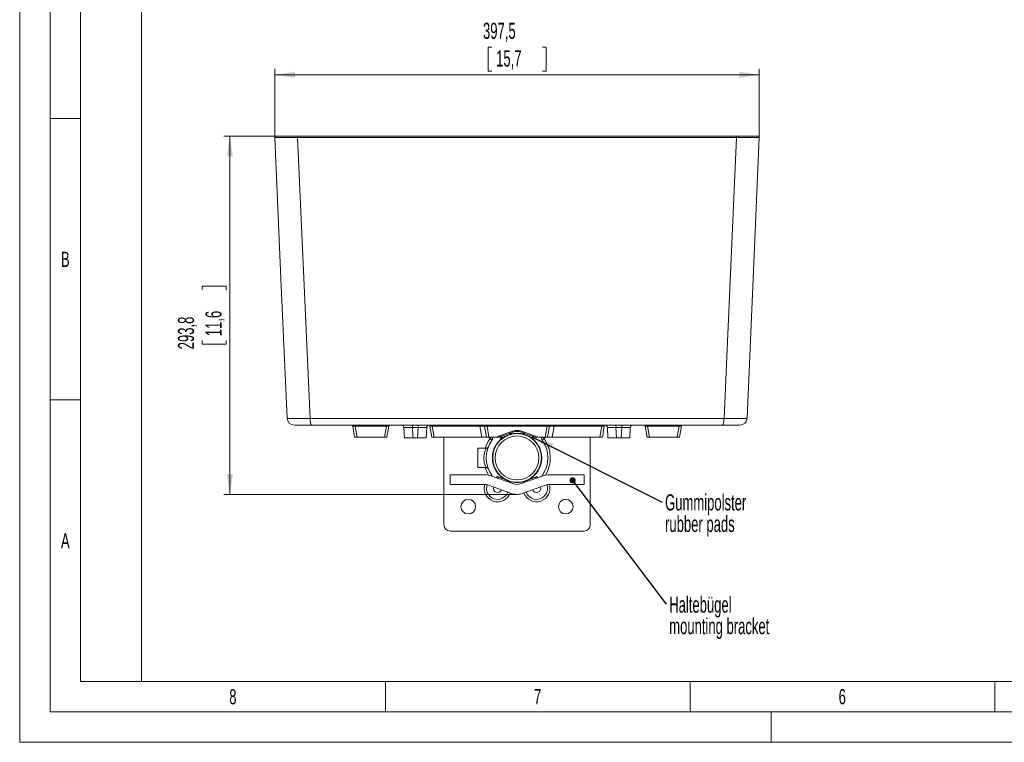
# Model space of a CAD drawing. Header units: millimetres. Extents: x 0 to 420, y 0 to 297.
# Tile 1 of 13: x 0 to 162, y 0 to 119. Entities that reach past the tile are written whole.
import ezdxf

# ---------------------------------------------------------------- set-up
doc = ezdxf.new("R2010")
doc.units = ezdxf.units.MM
doc.styles.add('SLDTEXTSTYLE0', font='TXT', dxfattribs={"width": 0.638186})
doc.styles.add('SLDTEXTSTYLE1', font='TXT', dxfattribs={"width": 0.605})
doc.dimstyles.new('SLDDIMSTYLE1', dxfattribs={"dimtxt": 2.568319, "dimasz": 3.3, "dimexe": 0, "dimexo": 0.0625, "dimgap": 0.64208, "dimtad": 1, "dimdec": 3, "dimlfac": 5, "dimrnd": 1e-09, "dimzin": 12, "dimdsep": 46, "dimtxsty": 'SLDTEXTSTYLE1', "dimsah": 1, "dimcen": 0.09, "dimadec": 0, "dimazin": 3, "dimtfac": 1, "dimtdec": 1, "dimtofl": 0, "dimtmove": 0, "dimatfit": 3, "dimfxl": 0, "dimfrac": 2, "dimtolj": 1, "dimtzin": 12, "dimarcsym": 0})
doc.dimstyles.new('SLDDIMSTYLE3', dxfattribs={"dimtxt": 0, "dimasz": 1, "dimexe": 0, "dimexo": 0.0625, "dimgap": 0, "dimtad": 0, "dimtih": 1, "dimtoh": 1, "dimdec": 0, "dimrnd": 1e-09, "dimzin": 0, "dimdsep": 46, "dimtxsty": 'Standard', "dimblk1": 'DOT', "dimblk2": 'DOT', "dimsah": 1, "dimcen": 0.09, "dimadec": 0, "dimazin": 0, "dimtfac": 1, "dimtdec": 0, "dimtofl": 0, "dimtmove": 0, "dimatfit": 3, "dimldrblk": 'DOT', "dimfxl": 0, "dimfrac": 2, "dimtolj": 1, "dimtzin": 0, "dimarcsym": 0})
doc.dimstyles.new('SLDDIMSTYLE5', dxfattribs={"dimtxt": 0, "dimasz": 3.3, "dimexe": 0, "dimexo": 0.0625, "dimgap": 0, "dimtad": 0, "dimtih": 1, "dimtoh": 1, "dimdec": 0, "dimrnd": 1e-09, "dimzin": 0, "dimdsep": 46, "dimtxsty": 'Standard', "dimsah": 1, "dimcen": 0.09, "dimadec": 0, "dimazin": 0, "dimtfac": 3.3, "dimtdec": 0, "dimtofl": 0, "dimtmove": 0, "dimatfit": 3, "dimfxl": 0, "dimfrac": 2, "dimtolj": 1, "dimtzin": 0, "dimarcsym": 0})

# ---------------------------------------------------------------- blocks, each defined once
blk = doc.blocks.new('*D34')
at = {"color": 7, "linetype": 'Continuous', "lineweight": 0}
for p, q in [((42.06, 99.43), (33.49, 99.43)), ((34.49, 40.67), (34.49, 99.43)), ((29.96, 74.22), (29.96, 74.81)), ((29.96, 74.81), (33.9, 74.81)), ((33.9, 74.81), (33.9, 74.22)), ((29.96, 65.89), (29.96, 65.3)), ((29.96, 65.3), (33.9, 65.3)), ((33.9, 65.3), (33.9, 65.89)), ((81.62, 40.67), (33.49, 40.67))]:
    blk.add_line(p, q, dxfattribs=at)
for points in [[(34.49, 99.43), (33.99, 96.13), (34.99, 96.13)], [(34.49, 40.67), (34.99, 43.97), (33.99, 43.97)]]:
    blk.add_solid(points, dxfattribs=at)
at = {"color": 7, "linetype": 'Continuous', "lineweight": 0, "char_height": 2.646, "attachment_point": 1, "rotation": 90, "style": 'SLDTEXTSTYLE1'}
for s, insert in [('293,8', (25.96, 64.47, 65.24)), ('11,6', (30.49, 66.62, 65.24))]:
    blk.add_mtext(s, dxfattribs=dict(at, insert=insert))
blk = doc.blocks.new('*D35')
at = {"color": 7, "linetype": 'Continuous', "lineweight": 0}
for p, q in [((77.45, 114.04), (76.86, 114.04)), ((76.86, 114.04), (76.86, 110.1)), ((85.78, 114.04), (86.37, 114.04)), ((86.37, 114.04), (86.37, 110.1)), ((41.86, 99.22), (41.86, 110.51)), ((76.86, 110.1), (77.45, 110.1)), ((86.37, 110.1), (85.78, 110.1)), ((121.37, 99.22), (121.37, 110.51)), ((41.86, 109.51), (121.37, 109.51))]:
    blk.add_line(p, q, dxfattribs=at)
for points in [[(41.86, 109.51), (45.16, 109.01), (45.16, 110.01)], [(121.37, 109.51), (118.07, 110.01), (118.07, 109.01)]]:
    blk.add_solid(points, dxfattribs=at)
at = {"color": 7, "linetype": 'Continuous', "lineweight": 0, "char_height": 2.646, "attachment_point": 1, "style": 'SLDTEXTSTYLE1'}
for s, insert in [('397,5', (76.03, 118.04, 65.24)), ('15,7', (78.18, 113.51, 65.24))]:
    blk.add_mtext(s, dxfattribs=dict(at, insert=insert))
blk = doc.blocks.new('SW_NOTE_12')
at = {"color": 0, "linetype": 'Continuous', "lineweight": 0, "attachment_point": 1, "style": 'SLDTEXTSTYLE1'}
for s, insert, char_height in [('Haltebügel', (0.5, 1.27), 2.646), ('mounting bracket', (0.5, -2.26), 2.6458)]:
    blk.add_mtext(s, dxfattribs=dict(at, insert=insert, char_height=char_height))
blk = doc.blocks.new('_DOT')
at = {"color": 0, "linetype": 'ByBlock', "lineweight": -2}
blk.add_line((-0.5, 0), (-1, 0), dxfattribs=at)
at = {"color": 0, "linetype": 'ByBlock', "const_width": 0.5}
blk.add_lwpolyline([(-0.25, 0, 1), (0.25, 0, 1)], format="xyb", close=True, dxfattribs=at)
blk = doc.blocks.new('SW_NOTE_13')
at = {"color": 0, "linetype": 'Continuous', "lineweight": 0, "char_height": 2.6458, "attachment_point": 1, "style": 'SLDTEXTSTYLE1'}
for s, insert in [('Gummipolster', (0.5, 1.27)), ('rubber pads', (0.5, -2.26))]:
    blk.add_mtext(s, dxfattribs=dict(at, insert=insert))

msp = doc.modelspace()

# ---------------------------------------------------------------- linework, layer by layer
at = {"color": 133, "linetype": 'Continuous', "lineweight": 0}
for p, q in [((0, 297), (0, 0)), ((5, 292), (5, 5)), ((20, 287), (20, 10)), ((10, 148.5), (10, 102.33333)), ((10, 102.33333), (5, 102.33333)), ((10, 102.33333), (10, 56.16667)), ((10, 56.16667), (5, 56.16667)), ((10, 56.16667), (10, 10)), ((10, 10), (232.12, 10)), ((60, 10), (60, 5)), ((110, 10), (110, 5)), ((160, 10), (160, 5)), ((5, 5), (415, 5)), ((123.3, 5), (123.3, 0)), ((0, 0), (420, 0))]:
    msp.add_line(p, q, dxfattribs=at)
at = {"color": 8, "linetype": 'Continuous', "lineweight": 0}
for p, q in [((117.62042, 99.21202), (45.60542, 99.21202)), ((47.64817, 53.10749), (115.57768, 53.10749)), ((60.18986, 51.86765), (55.03598, 51.86765)), ((55.03598, 51.86765), (55.35949, 50.03292)), ((59.86635, 50.03292), (60.18986, 51.86765)), ((64.43087, 52.03292), (64.43087, 51.65386)), ((65.39497, 51.65386), (65.39497, 52.03292)), ((75.50156, 51.86765), (67.68333, 51.86765)), ((67.68333, 51.86765), (68.00684, 50.03292)), ((75.50156, 51.86765), (75.50156, 52.03292)), ((75.82507, 50.03292), (75.50156, 51.86765)), ((86.54251, 51.86765), (76.68333, 51.86765)), ((76.68333, 51.86765), (77.00684, 50.03292)), ((86.219, 50.03292), (86.54251, 51.86765)), ((87.72428, 51.86765), (87.40077, 50.03292)), ((87.72428, 51.86765), (87.72428, 52.03292)), ((95.54251, 51.86765), (87.72428, 51.86765)), ((95.219, 50.03292), (95.54251, 51.86765)), ((97.83087, 51.65386), (97.83087, 52.03292)), ((98.79497, 51.65386), (98.79497, 52.03292)), ((108.18986, 51.86765), (103.03599, 51.86765)), ((103.03599, 51.86765), (103.3595, 50.03292)), ((107.86634, 50.03292), (108.18986, 51.86765)), ((65.39497, 51.65386), (64.43087, 51.65386)), ((64.43087, 51.65386), (64.52106, 49.93292)), ((65.30478, 49.93292), (65.39497, 51.65386)), ((78.12358, 50.03292), (80.86047, 51.02907)), ((79.08277, 50.20393), (79.15117, 50.01599)), ((80.46674, 50.49482), (80.39834, 50.68276)), ((82.36536, 51.02907), (85.10226, 50.03292)), ((82.82751, 50.68276), (82.7591, 50.49482)), ((84.07467, 50.01599), (84.14308, 50.20393)), ((98.79497, 51.65386), (97.83087, 51.65386)), ((97.83087, 51.65386), (97.92106, 49.93292)), ((98.70478, 49.93292), (98.79497, 51.65386)), ((77.18362, 49.83078), (76.92701, 50.03292)), ((86.29883, 50.03292), (86.04222, 49.83078)), ((78.59761, 43.49606), (78.5292, 43.30812)), ((79.84477, 42.8293), (79.91318, 43.01723)), ((83.32067, 43.01723), (83.38907, 42.8293)), ((84.70464, 43.30812), (84.63624, 43.49606))]:
    msp.add_line(p, q, dxfattribs=at)
at = {"color": 7, "linetype": 'Continuous', "lineweight": 15}
for p, q in [((45.65483, 99.43292), (117.57101, 99.43292)), ((115.28838, 52.03292), (47.93746, 52.03292)), ((54.96557, 50.03292), (54.64206, 51.86765)), ((60.58378, 51.86765), (60.26027, 50.03292)), ((67.61292, 50.03292), (67.28941, 51.86765)), ((76.61292, 50.03292), (76.28941, 51.86765)), ((86.93643, 51.86765), (86.61292, 50.03292)), ((95.93643, 51.86765), (95.61292, 50.03292)), ((102.96557, 50.03292), (102.64206, 51.86765)), ((108.58378, 51.86765), (108.26027, 50.03292)), ((63.12298, 49.93292), (63.03279, 51.65386)), ((66.79305, 51.65386), (66.70287, 49.93292)), ((78.80086, 50.10133), (78.61292, 50.03292)), ((78.86926, 49.91339), (78.80086, 50.10133)), ((80.39834, 50.68276), (79.08277, 50.20393)), ((80.46674, 50.49482), (79.15117, 50.01599)), ((80.92888, 50.87586), (80.68025, 50.78537)), ((80.68025, 50.78537), (80.74865, 50.59743)), ((82.5456, 50.78537), (82.29696, 50.87586)), ((82.47719, 50.59743), (82.5456, 50.78537)), ((84.07467, 50.01599), (82.7591, 50.49482)), ((84.14308, 50.20393), (82.82751, 50.68276)), ((84.42498, 50.10133), (84.35658, 49.91339)), ((84.61292, 50.03292), (84.42498, 50.10133)), ((96.52298, 49.93292), (96.43279, 51.65386)), ((100.19306, 51.65386), (100.10286, 49.93292)), ((55.35949, 50.03292), (54.96557, 50.03292)), ((55.35949, 50.03292), (59.86635, 50.03292)), ((60.26027, 50.03292), (59.86635, 50.03292)), ((64.52106, 49.93292), (63.12298, 49.93292)), ((64.52106, 49.93292), (65.30478, 49.93292)), ((66.70287, 49.93292), (65.30478, 49.93292)), ((68.00684, 50.03292), (67.61292, 50.03292)), ((68.00684, 50.03292), (75.82507, 50.03292)), ((69.61292, 50.03292), (69.61292, 35.65529)), ((76.61292, 50.03292), (75.82507, 50.03292)), ((77.00684, 50.03292), (76.61292, 50.03292)), ((78.12358, 50.03292), (77.00684, 50.03292)), ((78.61292, 50.03292), (78.12358, 50.03292)), ((85.10226, 50.03292), (84.61292, 50.03292)), ((86.219, 50.03292), (85.10226, 50.03292)), ((86.61292, 50.03292), (86.219, 50.03292)), ((87.40077, 50.03292), (86.61292, 50.03292)), ((87.40077, 50.03292), (95.219, 50.03292)), ((93.61292, 35.65529), (93.61292, 50.03292)), ((95.61292, 50.03292), (95.219, 50.03292)), ((97.92106, 49.93292), (96.52298, 49.93292)), ((97.92106, 49.93292), (98.70478, 49.93292)), ((100.10286, 49.93292), (98.70478, 49.93292)), ((103.3595, 50.03292), (102.96557, 50.03292)), ((103.3595, 50.03292), (107.86634, 50.03292)), ((108.26027, 50.03292), (107.86634, 50.03292)), ((76.53489, 48.25529), (75.16292, 48.25529)), ((75.16292, 46.65529), (75.16292, 48.25529)), ((75.16292, 45.05529), (75.16292, 46.65529)), ((70.61692, 43.90145), (70.61692, 42.30145)), ((76.26427, 43.90145), (70.61692, 43.90145)), ((75.16292, 45.05529), (76.53676, 45.05529)), ((80.93288, 42.43326), (77.49554, 43.68435)), ((77.5087, 43.71286), (77.53563, 43.66975)), ((85.7383, 43.68435), (82.30096, 42.43326)), ((85.68828, 43.66614), (85.71714, 43.71286)), ((92.61692, 43.90145), (86.96958, 43.90145)), ((92.61692, 42.30145), (92.61692, 43.90145)), ((70.61692, 42.30145), (76.26427, 42.30145)), ((76.94831, 42.18084), (80.59086, 40.85506)), ((78.24729, 43.41073), (78.3157, 43.59867)), ((79.91318, 43.01723), (78.59761, 43.49606)), ((80.19508, 42.91463), (80.12668, 42.72669)), ((82.64298, 40.85506), (86.28553, 42.18084)), ((83.10716, 42.72669), (83.03876, 42.91463)), ((84.63624, 43.49606), (83.32067, 43.01723)), ((84.91814, 43.59867), (84.98655, 43.41073)), ((86.96958, 42.30145), (92.61692, 42.30145)), ((70.61292, 34.65529), (92.61292, 34.65529))]:
    msp.add_line(p, q, dxfattribs=at)
at = {"color": 7, "linetype": 'Continuous', "lineweight": 15, "flags": 128}
for points in [[(43.86844, 53.18058), (42.8677, 76.1013), (41.85813, 99.2242)], [(121.36771, 99.2242), (120.35761, 76.08921), (119.3574, 53.18058)], [(78.80086, 50.10133), (78.80628, 50.1033), (78.82232, 50.10914), (78.84837, 50.11862), (78.88343, 50.13138), (78.92615, 50.14693), (78.97488, 50.16467), (79.02777, 50.18392), (79.08277, 50.20393)], [(80.39834, 50.68276), (80.45333, 50.70278), (80.50622, 50.72203), (80.55496, 50.73977), (80.59767, 50.75532), (80.63273, 50.76808), (80.65878, 50.77756), (80.67483, 50.7834), (80.68025, 50.78537)], [(80.74865, 50.59743), (80.74323, 50.59546), (80.72719, 50.58962), (80.70114, 50.58014), (80.66608, 50.56738), (80.62336, 50.55183), (80.57462, 50.53409), (80.52174, 50.51484), (80.46674, 50.49482)], [(81.61292, 50.70529), (81.07311, 50.66915), (80.74374, 50.61092)], [(82.4821, 50.61092), (82.15273, 50.66915), (81.61292, 50.70529)], [(82.7591, 50.49482), (82.7041, 50.51484), (82.65122, 50.53409), (82.60248, 50.55183), (82.55976, 50.56738), (82.5247, 50.58014), (82.49865, 50.58962), (82.48261, 50.59546), (82.47719, 50.59743)], [(82.5456, 50.78537), (82.55101, 50.7834), (82.56705, 50.77756), (82.59311, 50.76808), (82.62817, 50.75532), (82.67089, 50.73977), (82.71962, 50.72203), (82.77251, 50.70278), (82.82751, 50.68276)], [(84.14308, 50.20393), (84.19807, 50.18392), (84.25096, 50.16467), (84.29969, 50.14693), (84.34241, 50.13138), (84.37747, 50.11862), (84.40352, 50.10914), (84.41957, 50.1033), (84.42498, 50.10133)], [(79.15117, 50.01599), (79.09617, 49.99598), (79.04329, 49.97673), (78.99455, 49.95899), (78.95183, 49.94344), (78.91677, 49.93068), (78.89072, 49.9212), (78.87468, 49.91536), (78.86926, 49.91339)], [(84.35658, 49.91339), (84.35116, 49.91536), (84.33512, 49.9212), (84.30907, 49.93068), (84.27401, 49.94344), (84.23129, 49.95899), (84.18255, 49.97673), (84.12967, 49.99598), (84.07467, 50.01599)], [(78.3157, 43.59867), (78.32111, 43.5967), (78.33716, 43.59086), (78.36321, 43.58137), (78.39827, 43.56861), (78.44099, 43.55307), (78.48972, 43.53533), (78.54261, 43.51608), (78.59761, 43.49606)], [(79.91318, 43.01723), (79.96817, 42.99721), (80.02106, 42.97797), (80.0698, 42.96023), (80.11251, 42.94468), (80.14757, 42.93192), (80.17362, 42.92244), (80.18967, 42.9166), (80.19508, 42.91463)], [(83.03876, 42.91463), (83.04417, 42.9166), (83.06022, 42.92244), (83.08627, 42.93192), (83.12133, 42.94468), (83.16405, 42.96023), (83.21278, 42.97797), (83.26567, 42.99721), (83.32067, 43.01723)], [(84.63624, 43.49606), (84.69123, 43.51608), (84.74412, 43.53533), (84.79286, 43.55307), (84.83557, 43.56861), (84.87063, 43.58137), (84.89668, 43.59086), (84.91273, 43.5967), (84.91814, 43.59867)]]:
    msp.add_lwpolyline(points, dxfattribs=at)
at = {"color": 8, "linetype": 'Continuous', "lineweight": 0, "flags": 128}
for points in [[(45.60542, 99.21202), (46.03602, 89.48945), (47.64817, 53.10749)], [(115.57768, 53.10749), (115.97079, 61.9763), (117.62042, 99.21202)], [(47.93746, 52.03292), (47.88445, 52.05302), (47.83322, 52.11263), (47.78547, 52.20976), (47.74282, 52.34115), (47.70668, 52.50241), (47.67828, 52.68814), (47.65855, 52.89211), (47.64817, 53.10749)], [(115.28838, 52.03292), (115.34139, 52.05302), (115.39262, 52.11263), (115.44037, 52.20976), (115.48302, 52.34115), (115.51916, 52.50241), (115.54756, 52.68814), (115.56729, 52.89211), (115.57768, 53.10749)], [(77.31981, 50.03292), (77.30779, 50.01508), (77.26915, 49.95773), (77.22722, 49.8955), (77.18362, 49.83078)], [(77.5087, 49.59772), (77.50246, 49.6022), (77.48396, 49.61546), (77.45392, 49.637), (77.41349, 49.66598), (77.36423, 49.7013), (77.30802, 49.7416), (77.24704, 49.78532), (77.18362, 49.83078)], [(86.04222, 49.83078), (85.9788, 49.78532), (85.91782, 49.7416), (85.86161, 49.7013), (85.81235, 49.66598), (85.77192, 49.637), (85.74188, 49.61546), (85.72338, 49.6022), (85.71714, 49.59772)], [(86.04222, 49.83078), (85.99862, 49.8955), (85.95669, 49.95773), (85.91805, 50.01508), (85.90603, 50.03292)], [(77.5087, 43.71286), (77.50246, 43.70837), (77.48396, 43.69511), (77.47785, 43.69073)], [(85.75066, 43.68882), (85.74188, 43.69511), (85.72338, 43.70837), (85.71714, 43.71286)]]:
    msp.add_lwpolyline(points, dxfattribs=at)
at = {"color": 7, "linetype": 'Continuous', "lineweight": 15}
for centre, radius in [((81.61292, 46.65529), 4), ((81.61292, 46.65529), 3.6), ((73.61292, 38.65529), 1.2), ((89.61292, 38.65529), 1.2)]:
    msp.add_circle(centre, radius, dxfattribs=at)
for centre, radius, start, end in [((42.05794, 99.23292), 0.2, 90, 182.5), ((121.1679, 99.23292), 0.2, 357.5, 90), ((45.0673, 53.23292), 1.2, 182.5, 270), ((54.4451, 51.83292), 0.2, 10, 90), ((60.78074, 51.83292), 0.2, 90, 170), ((62.63333, 51.63292), 0.4, 3, 90), ((67.19251, 51.63292), 0.4, 90, 177), ((67.09245, 51.83292), 0.2, 10, 78.0592487), ((76.09245, 51.83292), 0.2, 10, 90), ((87.13339, 51.83292), 0.2, 90, 170), ((96.13339, 51.83292), 0.2, 101.9407164, 170), ((96.03333, 51.63292), 0.4, 3, 90), ((100.59251, 51.63292), 0.4, 90, 177), ((102.4451, 51.83292), 0.2, 10, 90), ((108.78074, 51.83292), 0.2, 90, 170), ((118.15854, 53.23292), 1.2, 270, 357.5), ((81.61292, 46.65529), 4.05, 119.0124515, 240.9875485), ((81.61292, 48.99648), 2, 70, 110), ((81.61292, 46.65529), 4.05, 298.7618916, 60.9875485), ((81.61292, 46.65529), 5.05, 144.36216, 215.63784), ((77.18362, 49.83078), 0.4, 324.36216, 30.3545566), ((86.04222, 49.83078), 0.4, 149.6454434, 215.63784), ((81.61292, 46.65529), 5.05, 324.36216, 35.63784), ((76.26427, 40.30145), 3.6, 70, 90), ((86.96957, 40.30145), 3.6, 90, 110), ((76.26427, 40.30145), 2, 70, 90), ((78.41292, 41.65529), 1.8, 160.7000257, 339.7748767), ((81.61292, 46.65529), 4.05, 249.2508777, 290.8554842), ((81.61692, 44.31264), 2, 250, 290), ((84.81292, 41.65529), 1.8, 200.3122189, 19.2418955), ((86.96957, 40.30145), 2, 90, 110), ((78.41292, 41.65529), 0.68, 160.5959237, 339.4040763), ((81.61692, 43.67413), 3, 250, 290), ((84.81292, 41.65529), 0.68, 200.8264864, 19.1735136), ((70.61292, 35.65529), 1, 180, 270), ((92.61292, 35.65529), 1, 270, 0)]:
    msp.add_arc(centre, radius, start, end, dxfattribs=at)
at = {"color": 8, "linetype": 'Continuous', "lineweight": 0}
for centre, radius, start, end in [((45.8703, 99.26875), 0.27089, 142.6965808, 192.0895769), ((117.35553, 99.26875), 0.2709, 347.9116121, 37.3028743), ((54.83902, 52.45523), 0.61971, 251.468391, 288.531609), ((60.38682, 52.45522), 0.6197, 251.4680599, 288.5319401), ((67.48637, 52.45525), 0.61973, 251.4686602, 288.5313398), ((76.48637, 52.45522), 0.6197, 251.4682254, 288.5317746), ((86.73947, 52.45523), 0.61971, 251.4684615, 288.5315385), ((95.73947, 52.45523), 0.61971, 251.4683755, 288.5316245), ((102.83902, 52.45523), 0.61971, 251.4683755, 288.5316245), ((108.38682, 52.45524), 0.61971, 251.4684712, 288.5315288), ((81.49414, 51.22011), 0.66183, 196.7773283, 211.3421166), ((81.61292, 48.96175), 2.2, 70, 110), ((81.73164, 51.22013), 0.66189, 328.659522, 343.2228917), ((81.61292, 46.65529), 5.45, 144.36216, 162.9277135), ((81.61292, 46.65529), 5.45, 328.8237629, 35.63784), ((81.61292, 46.65529), 5.45, 197.0722865, 211.154501), ((78.41292, 41.65529), 2.2, 162.9338598, 339.8158084), ((84.81292, 41.65529), 2.2, 200.2554514, 17.0607855)]:
    msp.add_arc(centre, radius, start, end, dxfattribs=at)
for centre, major_axis, ratio, start_param, end_param in [((54.4451, 51.83292), (0.6, 0), 0.333333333, 0.174532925, 1.570796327), ((60.78074, 51.83292), (0.6, 0), 0.333333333, 1.570796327, 2.967059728), ((67.09245, 51.83292), (0.6, 0), 0.333333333, 0.174532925, 1.457243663), ((75.48319, 51.83292), (0.80624, 0.03454), 0.042035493, 0.005568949, 1.546207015), ((76.09245, 51.83292), (0.6, 0), 0.333333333, 0.174532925, 1.570796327), ((87.13339, 51.83292), (0.6, 0), 0.333333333, 1.570796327, 2.967059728), ((87.74265, 51.83292), (0.80624, -0.03454), 0.042035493, 1.595385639, 3.136023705), ((96.13339, 51.83292), (0.6, 0), 0.333333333, 1.68434899, 2.967059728), ((102.4451, 51.83292), (0.6, 0), 0.333333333, 0.174532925, 1.570796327), ((108.78074, 51.83292), (0.6, 0), 0.333333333, 1.570796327, 2.967059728), ((64.4358, 51.63292), (1.40302, -0.02096), 0.014865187, 1.574537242, 3.142594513), ((65.39004, 51.63292), (1.40302, 0.02096), 0.014865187, 6.282183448, 7.850240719), ((97.8358, 51.63292), (1.40302, -0.02096), 0.014865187, 1.574537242, 3.142594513), ((98.79004, 51.63292), (1.40302, 0.02096), 0.014865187, 6.282183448, 7.850240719)]:
    msp.add_ellipse(centre, major_axis=major_axis, ratio=ratio, start_param=start_param, end_param=end_param, dxfattribs=at)
for points, knots in [([(45.60542, 99.21202), (45.33721, 99.21182), (45.07812, 99.21172), (44.70271, 99.21171), (44.57978, 99.21173), (44.33843, 99.21182), (44.21948, 99.21189), (43.8741, 99.21217), (43.65912, 99.21245), (43.35882, 99.213), (43.26244, 99.21321), (43.07722, 99.21367), (42.98804, 99.21392), (42.73478, 99.21475), (42.58607, 99.21537), (42.32746, 99.21678), (42.2174, 99.21756), (42.03844, 99.21926), (41.97078, 99.22018), (41.88089, 99.22212), (41.85818, 99.22313), (41.85813, 99.2242)], [0, 0, 0, 0, 0.125, 0.125, 0.1875, 0.1875, 0.25, 0.25, 0.375, 0.375, 0.4375, 0.4375, 0.5, 0.5, 0.625, 0.625, 0.75, 0.75, 0.875, 0.875, 1, 1, 1, 1]), ([(121.36771, 99.2242), (121.36766, 99.22313), (121.34496, 99.22212), (121.27804, 99.22068), (121.25023, 99.22021), (121.18345, 99.2193), (121.1443, 99.21886), (121.01089, 99.21758), (120.90162, 99.2168), (120.70814, 99.21574), (120.6387, 99.21541), (120.48975, 99.21478), (120.40999, 99.21448), (120.15685, 99.21366), (119.97224, 99.2132), (119.57241, 99.21246), (119.35698, 99.21218), (118.89498, 99.2118), (118.65113, 99.21171), (118.14834, 99.21172), (117.88862, 99.21182), (117.62042, 99.21202)], [0, 0, 0, 0, 0.125, 0.125, 0.1875, 0.1875, 0.25, 0.25, 0.375, 0.375, 0.4375, 0.4375, 0.5, 0.5, 0.625, 0.625, 0.75, 0.75, 0.875, 0.875, 1, 1, 1, 1]), ([(43.86844, 53.18058), (43.881, 53.17459), (43.90613, 53.1626), (44.10345, 53.14637), (44.42529, 53.13208), (44.87813, 53.12033), (45.44451, 53.11176), (46.10607, 53.1066), (46.84453, 53.1048), (47.38029, 53.10659), (47.64817, 53.10749)], [0, 0, 0, 0, 0.119809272, 0.239617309, 0.366389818, 0.493160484, 0.619852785, 0.746543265, 0.873271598, 1, 1, 1, 1]), ([(115.57768, 53.10749), (115.84776, 53.10625), (116.10871, 53.10561), (116.48691, 53.1055), (116.61076, 53.10561), (116.85397, 53.10613), (116.97384, 53.10653), (117.32244, 53.10818), (117.53943, 53.10984), (117.84253, 53.11315), (117.93981, 53.11439), (118.12677, 53.11715), (118.21676, 53.11868), (118.47264, 53.12364), (118.62287, 53.12742), (118.81882, 53.13378), (118.87921, 53.13601), (118.99001, 53.14071), (119.04052, 53.14318), (119.17595, 53.15092), (119.24328, 53.15641), (119.33387, 53.16801), (119.35712, 53.17413), (119.3574, 53.18058)], [0, 0, 0, 0, 0.125, 0.125, 0.1875, 0.1875, 0.25, 0.25, 0.375, 0.375, 0.4375, 0.4375, 0.5, 0.5, 0.625, 0.625, 0.6875, 0.6875, 0.75, 0.75, 0.875, 0.875, 1, 1, 1, 1]), ([(76.16292, 46.65529), (76.16294, 46.66431), (76.16343, 46.85423), (76.19724, 47.22979), (76.27494, 47.54625), (76.35738, 47.81762), (76.43997, 48.03782), (76.53193, 48.23299), (76.53406, 48.23685), (76.53497, 48.23849)], [0, 0, 0, 0, 0.010657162, 0.224451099, 0.442016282, 0.444445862, 0.654301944, 0.853107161, 1, 1, 1, 1]), ([(76.5369, 45.06821), (76.53343, 45.07492), (76.52558, 45.09009), (76.41476, 45.32992), (76.28709, 45.70052), (76.18366, 46.15901), (76.16971, 46.49275), (76.16292, 46.65529)], [0, 0, 0, 0, 0.174652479, 0.394755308, 0.607183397, 0.808697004, 1, 1, 1, 1])]:
    msp.add_open_spline(points, degree=3, knots=knots, dxfattribs=at)
at = {"color": 7, "linetype": 'Continuous', "lineweight": 15}
for points, knots in [([(42.05794, 99.43292), (42.07139, 99.43292), (42.09829, 99.43292), (42.30869, 99.43292), (42.64173, 99.43292), (43.09524, 99.43292), (43.65704, 99.43292), (44.28657, 99.43292), (44.95753, 99.43292), (45.4224, 99.43292), (45.65483, 99.43292)], [0, 0, 0, 0, 0.128467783, 0.256932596, 0.385426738, 0.513917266, 0.641891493, 0.769863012, 0.884931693, 1, 1, 1, 1]), ([(117.57101, 99.43292), (117.82889, 99.43292), (118.07763, 99.43292), (118.55759, 99.43292), (118.78881, 99.43292), (119.12196, 99.43292), (119.22957, 99.43292), (119.43687, 99.43292), (119.53677, 99.43292), (119.82534, 99.43292), (120.00299, 99.43292), (120.24656, 99.43292), (120.32334, 99.43292), (120.46668, 99.43292), (120.5335, 99.43292), (120.71966, 99.43292), (120.82479, 99.43292), (120.95312, 99.43292), (120.99079, 99.43292), (121.05502, 99.43292), (121.08176, 99.43292), (121.14609, 99.43292), (121.1679, 99.43292), (121.1679, 99.43292)], [0, 0, 0, 0, 0.125, 0.125, 0.25, 0.25, 0.3125, 0.3125, 0.375, 0.375, 0.5, 0.5, 0.5625, 0.5625, 0.625, 0.625, 0.75, 0.75, 0.8125, 0.8125, 0.875, 0.875, 1, 1, 1, 1]), ([(47.93746, 52.03292), (47.73202, 52.03292), (47.53378, 52.03292), (47.15111, 52.03292), (46.96668, 52.03292), (46.61219, 52.03292), (46.44666, 52.03292), (46.13953, 52.03292), (45.99767, 52.03292), (45.80308, 52.03292), (45.74184, 52.03292), (45.6274, 52.03292), (45.57404, 52.03292), (45.42535, 52.03292), (45.34134, 52.03292), (45.23876, 52.03292), (45.20872, 52.03292), (45.15745, 52.03292), (45.13609, 52.03292), (45.08472, 52.03292), (45.0673, 52.03292), (45.0673, 52.03292)], [0, 0, 0, 0, 0.125, 0.125, 0.25, 0.25, 0.375, 0.375, 0.5, 0.5, 0.5625, 0.5625, 0.625, 0.625, 0.75, 0.75, 0.8125, 0.8125, 0.875, 0.875, 1, 1, 1, 1]), ([(118.15854, 52.03292), (118.15854, 52.03292), (118.14112, 52.03292), (118.0728, 52.03292), (118.0219, 52.03292), (117.91939, 52.03292), (117.88113, 52.03292), (117.79717, 52.03292), (117.7514, 52.03292), (117.60282, 52.03292), (117.48884, 52.03292), (117.29461, 52.03292), (117.22626, 52.03292), (117.08427, 52.03292), (117.01037, 52.03292), (116.78009, 52.03292), (116.61519, 52.03292), (116.35017, 52.03292), (116.25903, 52.03292), (116.07409, 52.03292), (115.97991, 52.03292), (115.69229, 52.03292), (115.49382, 52.03292), (115.28838, 52.03292)], [0, 0, 0, 0, 0.125, 0.125, 0.25, 0.25, 0.3125, 0.3125, 0.375, 0.375, 0.5, 0.5, 0.5625, 0.5625, 0.625, 0.625, 0.75, 0.75, 0.8125, 0.8125, 0.875, 0.875, 1, 1, 1, 1]), ([(76.89606, 48.45902), (76.89638, 48.45987), (76.90729, 48.48927), (76.91171, 48.49958), (76.91426, 48.50618), (76.91383, 48.50508), (76.91287, 48.50273), (76.91141, 48.49921), (76.90881, 48.49316), (76.90026, 48.47433), (76.87732, 48.43207), (76.82165, 48.36029), (76.72238, 48.29065), (76.61575, 48.25256), (76.55374, 48.25921), (76.53643, 48.26107)], [0, 0, 0, 0, 0.009561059, 0.329009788, 0.419907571, 0.453674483, 0.471165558, 0.481725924, 0.490861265, 0.503491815, 0.55261509, 0.645680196, 0.797755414, 0.943536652, 1, 1, 1, 1]), ([(76.53612, 45.05112), (76.56562, 45.05146), (76.62978, 45.05221), (76.71855, 45.01861), (76.79257, 44.97127), (76.84274, 44.92357), (76.8654, 44.89124), (76.87421, 44.87868)], [0, 0, 0, 0, 0.221550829, 0.481722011, 0.701759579, 0.884162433, 1, 1, 1, 1])]:
    msp.add_open_spline(points, degree=3, knots=knots, dxfattribs=at)

# ---------------------------------------------------------------- block references
at = {"color": 7, "linetype": 'Continuous', "lineweight": 0}
for name, p in [('SW_NOTE_13', (105.40532, 39.41324)), ('SW_NOTE_12', (106.08481, 22.64574))]:
    msp.add_blockref(name, p, dxfattribs=at)

# ---------------------------------------------------------------- texts
at = {"color": 254, "linetype": 'Continuous', "lineweight": 0, "char_height": 2.50001, "attachment_point": 2, "style": 'SLDTEXTSTYLE0'}
for s, insert in [('B', (7.48839, 80.48474)), ('A', (7.48839, 34.31807)), ('8', (34.98201, 8.73474)), ('7', (84.98201, 8.73474)), ('6', (134.98201, 8.73474))]:
    msp.add_mtext(s, dxfattribs=dict(at, insert=insert))

# ---------------------------------------------------------------- dimensions: what is measured, and where the dimension line sits
at = {"color": 7, "linetype": 'Continuous', "lineweight": 0}
dim = msp.add_linear_dim(base=(121.36771, 109.50872), p1=(41.85813, 99.2242), p2=(121.36771, 99.2242), dimstyle='SLDDIMSTYLE1', dxfattribs=at)
dim.commit()
dim.dimension.update_dxf_attribs({"geometry": '*D35', "text_midpoint": (81.61292, 109.50872), "dimtype": 160})
dim = msp.add_linear_dim(base=(34.49027, 99.43292), p1=(81.61692, 40.67413), p2=(42.05794, 99.43292), angle=90, dimstyle='SLDDIMSTYLE1', dxfattribs=at)
dim.commit()
dim.dimension.update_dxf_attribs({"geometry": '*D34', "text_midpoint": (34.49027, 70.05353), "dimtype": 160})

# ---------------------------------------------------------------- leaders
for points, dimstyle in [([(84.37552, 49.96544), (105.40532, 39.41324)], 'SLDDIMSTYLE5'), ([(90.7261, 42.97494), (106.08481, 22.64574)], 'SLDDIMSTYLE3')]:
    msp.add_leader(points, dimstyle=dimstyle, dxfattribs=at)

doc.saveas('drawing.dxf')
